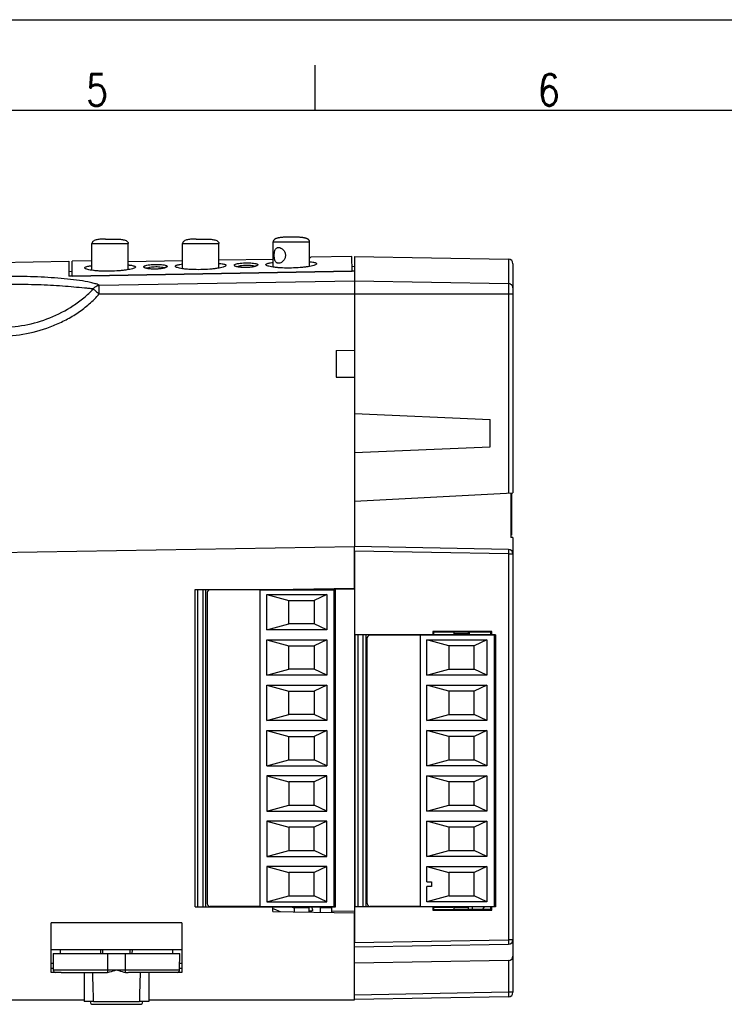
# Model space of a CAD drawing. Extents: x 0 to 594, y 0 to 420.
# Tile 7 of 17: x 246 to 324, y 311 to 420. Entities that reach past the tile are written whole.
import ezdxf

# ---------------------------------------------------------------- set-up
doc = ezdxf.new("R2010")
doc.units = 0
doc.header["$LTSCALE"] = 32.67
doc.layers.get('0').update_dxf_attribs({"linetype": 'CONTINUOUS'})
for name, color, linetype in [('02___PRT_ALL_AXES', 7, 'CONTINUOUS'), ('DESMOLDEO', 7, 'CONTINUOUS'), ('REDONDEOS', 7, 'CONTINUOUS')]:
    doc.layers.add(name, color=color, linetype=linetype)
doc.styles.get("Standard").update_dxf_attribs({"font": 'SIMPLEX.SHX', "width": 0.8})

msp = doc.modelspace()

# ---------------------------------------------------------------- linework, layer by layer
at = {"color": 7}
for p, q in [((0, 420), (594, 420)), ((279, 415), (279, 410)), ((584, 410), (25, 410)), ((254.424, 392.357), (254.424, 395.309)), ((254.424, 395.309), (258.424, 395.309)), ((255.924, 395.809), (256.924, 395.809)), ((258.424, 392.43), (258.424, 395.309)), ((264.424, 392.534), (264.424, 395.309)), ((264.424, 395.309), (268.424, 395.309)), ((265.924, 395.809), (266.924, 395.809)), ((268.424, 392.607), (268.424, 395.309)), ((274.424, 395.509), (278.424, 395.509)), ((276.924, 396.009), (275.924, 396.009)), ((254.424, 393.398), (252.254, 393.36)), ((264.424, 393.396), (258.424, 393.297)), ((274.424, 393.561), (268.424, 393.462)), ((278.488, 393.74), (278.575, 393.819)), ((283.086, 393.898), (278.575, 393.819)), ((283.374, 393.882), (283.374, 392.26)), ((283.374, 393.882), (300.383, 393.585)), ((300.383, 393.585), (300.383, 367.8)), ((260.422, 392.59), (260.39, 392.6)), ((270.422, 392.766), (270.39, 392.777)), ((300.874, 393.086), (300.874, 367.826)), ((255.223, 390.729), (283.374, 391.207)), ((283.374, 391.182), (300.383, 390.894)), ((255.219, 389.752), (283.374, 389.754)), ((283.374, 389.754), (283.374, 383.559)), ((283.374, 389.754), (300.874, 389.754)), ((281.374, 383.524), (283.374, 383.559)), ((281.374, 383.524), (281.374, 380.593)), ((283.374, 383.535), (283.374, 380.582)), ((281.374, 380.593), (283.374, 380.559)), ((283.374, 380.559), (283.374, 361.909)), ((283.374, 376.563), (298.374, 375.909)), ((298.374, 372.909), (298.374, 375.909)), ((283.374, 372.254), (298.374, 372.909)), ((283.374, 366.909), (300.874, 367.826)), ((300.624, 367.813), (300.624, 362.909)), ((300.724, 367.818), (300.724, 363.159)), ((300.724, 364.159), (300.624, 364.159)), ((300.724, 363.159), (300.624, 363.159)), ((300.874, 362.909), (300.624, 362.909)), ((300.874, 362.909), (300.874, 312.732)), ((300.383, 361.585), (283.374, 361.882)), ((283.374, 361.382), (283.374, 318.235)), ((300.374, 361.086), (283.374, 361.382)), ((300.383, 361.585), (300.374, 361.086)), ((300.374, 361.086), (300.374, 318.532)), ((300.374, 361.086), (300.874, 361.086)), ((280.874, 357.159), (280.874, 357.272)), ((265.799, 322.159), (265.799, 357.159)), ((265.799, 357.159), (281.299, 357.159)), ((266.099, 322.159), (266.099, 357.159)), ((266.699, 322.159), (266.699, 357.159)), ((266.999, 322.159), (266.999, 357.159)), ((267.149, 356.809), (267.149, 322.509)), ((272.975, 357.109), (267.449, 357.109)), ((272.979, 322.209), (272.979, 357.109)), ((272.979, 357.109), (281.149, 357.109)), ((273.725, 352.709), (273.725, 356.609)), ((273.725, 356.609), (280.349, 356.609)), ((273.725, 356.609), (276.149, 355.959)), ((276.774, 357.159), (276.774, 357.2)), ((278.374, 357.228), (278.374, 357.159)), ((280.349, 356.609), (278.949, 355.959)), ((280.349, 356.609), (280.349, 352.709)), ((281.149, 322.209), (281.149, 357.109)), ((281.299, 322.159), (281.299, 357.159)), ((283.374, 357.185), (281.3, 357.148)), ((276.149, 353.359), (276.149, 355.959)), ((276.149, 355.959), (278.949, 355.959)), ((278.949, 355.959), (278.949, 353.359)), ((273.725, 352.709), (276.149, 353.359)), ((278.949, 353.359), (276.149, 353.359)), ((280.349, 352.709), (278.949, 353.359)), ((280.349, 352.709), (273.725, 352.709)), ((283.449, 322.159), (283.449, 352.159)), ((298.949, 352.159), (283.449, 352.159)), ((283.749, 352.159), (283.749, 322.159)), ((284.349, 322.159), (284.349, 352.159)), ((284.649, 352.159), (284.649, 322.159)), ((290.625, 352.109), (285.099, 352.109)), ((290.625, 352.109), (290.625, 322.209)), ((290.629, 352.109), (290.629, 322.209)), ((298.799, 352.109), (290.629, 352.109)), ((292.024, 352.509), (292.024, 352.159)), ((298.524, 352.509), (292.024, 352.509)), ((292.024, 352.509), (292.097, 352.436)), ((292.097, 352.436), (292.097, 352.159)), ((298.448, 352.432), (292.097, 352.436)), ((294.374, 352.159), (294.374, 352.435)), ((295.974, 352.259), (294.374, 352.259)), ((295.974, 352.159), (295.974, 352.434)), ((296.074, 352.159), (296.074, 352.434)), ((298.524, 352.509), (298.448, 352.432)), ((298.448, 352.159), (298.448, 352.432)), ((298.524, 352.159), (298.524, 352.509)), ((298.799, 352.109), (298.799, 322.209)), ((298.949, 352.159), (298.949, 322.159)), ((273.725, 347.709), (273.725, 351.609)), ((273.725, 351.609), (280.349, 351.609)), ((273.725, 351.609), (276.149, 350.959)), ((276.149, 348.359), (276.149, 350.959)), ((276.149, 350.959), (278.949, 350.959)), ((280.349, 351.609), (278.949, 350.959)), ((278.949, 350.959), (278.949, 348.359)), ((280.349, 351.609), (280.349, 347.709)), ((284.799, 322.509), (284.799, 351.809)), ((291.375, 347.709), (291.375, 351.609)), ((291.375, 351.609), (297.999, 351.609)), ((293.799, 350.959), (291.375, 351.609)), ((293.799, 350.959), (293.799, 348.359)), ((296.599, 350.959), (293.799, 350.959)), ((297.999, 351.609), (296.599, 350.959)), ((296.599, 348.359), (296.599, 350.959)), ((297.999, 351.609), (297.999, 347.709)), ((273.725, 347.709), (276.149, 348.359)), ((280.349, 347.709), (273.725, 347.709)), ((278.949, 348.359), (276.149, 348.359)), ((280.349, 347.709), (278.949, 348.359)), ((291.375, 347.709), (293.799, 348.359)), ((297.999, 347.709), (291.375, 347.709)), ((293.799, 348.359), (296.599, 348.359)), ((297.999, 347.709), (296.599, 348.359)), ((273.725, 342.709), (273.725, 346.609)), ((273.725, 346.609), (280.349, 346.609)), ((273.725, 346.609), (276.149, 345.959)), ((280.349, 346.609), (278.949, 345.959)), ((280.349, 346.609), (280.349, 342.709)), ((291.375, 342.709), (291.375, 346.609)), ((291.375, 346.609), (297.999, 346.609)), ((293.799, 345.959), (291.375, 346.609)), ((297.999, 346.609), (296.599, 345.959)), ((297.999, 346.609), (297.999, 342.709)), ((276.149, 343.359), (276.149, 345.959)), ((276.149, 345.959), (278.949, 345.959)), ((278.949, 345.959), (278.949, 343.359)), ((296.599, 345.959), (293.799, 345.959)), ((293.799, 345.959), (293.799, 343.359)), ((296.599, 343.359), (296.599, 345.959)), ((273.725, 342.709), (276.149, 343.359)), ((278.949, 343.359), (276.149, 343.359)), ((280.349, 342.709), (278.949, 343.359)), ((291.375, 342.709), (293.799, 343.359)), ((293.799, 343.359), (296.599, 343.359)), ((297.999, 342.709), (296.599, 343.359)), ((280.349, 342.709), (273.725, 342.709)), ((297.999, 342.709), (291.375, 342.709)), ((273.725, 337.709), (273.725, 341.609)), ((273.725, 341.609), (280.349, 341.609)), ((273.725, 341.609), (276.149, 340.959)), ((280.349, 341.609), (278.949, 340.959)), ((280.349, 341.609), (280.349, 337.709)), ((291.375, 341.609), (297.999, 341.609)), ((291.375, 337.709), (291.375, 341.609)), ((293.799, 340.959), (291.375, 341.609)), ((297.999, 341.609), (296.599, 340.959)), ((297.999, 341.609), (297.999, 337.709)), ((276.149, 338.359), (276.149, 340.959)), ((276.149, 340.959), (278.949, 340.959)), ((278.949, 340.959), (278.949, 338.359)), ((296.599, 340.959), (293.799, 340.959)), ((293.799, 340.959), (293.799, 338.359)), ((296.599, 338.359), (296.599, 340.959)), ((273.725, 337.709), (276.149, 338.359)), ((276.149, 338.359), (278.949, 338.359)), ((280.349, 337.709), (278.949, 338.359)), ((291.375, 337.709), (293.799, 338.359)), ((293.799, 338.359), (296.599, 338.359)), ((297.999, 337.709), (296.599, 338.359)), ((273.725, 337.709), (280.349, 337.709)), ((297.999, 337.709), (291.375, 337.709)), ((273.725, 336.609), (273.725, 332.709)), ((280.349, 336.609), (273.725, 336.609)), ((273.725, 336.609), (276.149, 335.959)), ((276.149, 335.959), (276.149, 333.359)), ((278.949, 335.959), (276.149, 335.959)), ((280.349, 336.609), (278.949, 335.959)), ((278.949, 333.359), (278.949, 335.959)), ((280.349, 332.709), (280.349, 336.609)), ((291.375, 336.609), (297.999, 336.609)), ((291.375, 332.709), (291.375, 336.609)), ((293.799, 335.959), (291.375, 336.609)), ((296.599, 335.959), (293.799, 335.959)), ((293.799, 335.959), (293.799, 333.359)), ((297.999, 336.609), (296.599, 335.959)), ((296.599, 333.359), (296.599, 335.959)), ((297.999, 336.609), (297.999, 332.709)), ((273.725, 332.709), (276.149, 333.359)), ((273.725, 332.709), (280.349, 332.709)), ((276.149, 333.359), (278.949, 333.359)), ((280.349, 332.709), (278.949, 333.359)), ((291.375, 332.709), (293.799, 333.359)), ((297.999, 332.709), (291.375, 332.709)), ((293.799, 333.359), (296.599, 333.359)), ((297.999, 332.709), (296.599, 333.359)), ((273.725, 331.609), (273.725, 327.709)), ((280.349, 331.609), (273.725, 331.609)), ((273.725, 331.609), (276.149, 330.959)), ((280.349, 331.609), (278.949, 330.959)), ((280.349, 327.709), (280.349, 331.609)), ((291.375, 331.609), (297.999, 331.609)), ((293.799, 330.959), (291.375, 331.609)), ((291.375, 327.709), (291.375, 331.609)), ((297.999, 331.609), (296.599, 330.959)), ((297.999, 331.609), (297.999, 327.709)), ((276.149, 330.959), (276.149, 328.359)), ((278.949, 330.959), (276.149, 330.959)), ((278.949, 328.359), (278.949, 330.959)), ((296.599, 330.959), (293.799, 330.959)), ((293.799, 330.959), (293.799, 328.359)), ((296.599, 328.359), (296.599, 330.959)), ((273.725, 327.709), (276.149, 328.359)), ((276.149, 328.359), (278.949, 328.359)), ((280.349, 327.709), (278.949, 328.359)), ((291.375, 327.709), (293.799, 328.359)), ((293.799, 328.359), (296.599, 328.359)), ((297.999, 327.709), (296.599, 328.359)), ((273.725, 327.709), (280.349, 327.709)), ((297.999, 327.709), (291.375, 327.709)), ((280.349, 326.609), (273.725, 326.609)), ((273.725, 326.609), (273.725, 322.709)), ((273.725, 326.609), (276.149, 325.959)), ((278.949, 325.959), (276.149, 325.959)), ((276.149, 325.959), (276.149, 323.359)), ((280.349, 326.609), (278.949, 325.959)), ((278.949, 323.359), (278.949, 325.959)), ((280.349, 322.709), (280.349, 326.609)), ((291.375, 326.609), (297.999, 326.609)), ((291.375, 326.609), (293.799, 325.959)), ((291.375, 324.909), (291.375, 326.609)), ((296.599, 325.959), (293.799, 325.959)), ((293.799, 325.959), (293.799, 323.359)), ((297.999, 326.609), (296.599, 325.959)), ((296.599, 323.359), (296.599, 325.959)), ((297.999, 326.609), (297.999, 322.709)), ((291.375, 324.909), (291.874, 324.909)), ((291.874, 324.909), (291.874, 324.409)), ((291.874, 324.409), (291.375, 324.409)), ((291.375, 322.709), (291.375, 324.409)), ((273.725, 322.709), (276.149, 323.359)), ((273.725, 322.709), (280.349, 322.709)), ((276.149, 323.359), (278.949, 323.359)), ((280.349, 322.709), (278.949, 323.359)), ((293.799, 323.359), (291.375, 322.709)), ((297.999, 322.709), (291.375, 322.709)), ((293.799, 323.359), (296.599, 323.359)), ((297.999, 322.709), (296.599, 323.359)), ((265.799, 322.159), (281.299, 322.159)), ((272.975, 322.209), (267.449, 322.209)), ((272.979, 322.209), (281.149, 322.209)), ((274.374, 321.988), (274.681, 321.855)), ((276.774, 321.617), (276.774, 322.159)), ((278.374, 322.059), (276.774, 322.059)), ((278.374, 321.589), (278.374, 322.159)), ((278.727, 321.937), (278.732, 321.916)), ((279.644, 322.069), (279.644, 322.159)), ((279.644, 322.069), (280.874, 322.069)), ((280.874, 321.545), (280.874, 322.159)), ((283.374, 321.632), (280.874, 321.676)), ((298.949, 322.159), (283.449, 322.159)), ((290.625, 322.209), (285.099, 322.209)), ((290.629, 322.209), (298.799, 322.209)), ((292.024, 322.159), (292.024, 321.809)), ((292.024, 321.809), (292.097, 321.881)), ((292.024, 321.809), (298.524, 321.809)), ((292.097, 322.159), (292.097, 321.881)), ((294.222, 322.069), (292.097, 322.069)), ((292.097, 321.881), (298.448, 321.885)), ((294.222, 322.069), (294.222, 322.159)), ((294.374, 321.882), (294.374, 322.159)), ((295.974, 322.059), (294.374, 322.059)), ((295.974, 321.883), (295.974, 322.159)), ((295.974, 321.908), (298.383, 321.95)), ((296.376, 322.159), (296.376, 321.915)), ((298.383, 321.885), (298.383, 321.95)), ((298.448, 321.885), (298.448, 322.159)), ((298.524, 321.809), (298.448, 321.885)), ((298.524, 321.809), (298.524, 322.159)), ((249.924, 314.909), (249.924, 320.409)), ((264.324, 320.409), (249.924, 320.409)), ((264.324, 320.409), (264.324, 314.909)), ((283.374, 318.235), (300.374, 318.532)), ((300.874, 318.532), (300.374, 318.532)), ((300.374, 318.532), (300.383, 318.032)), ((264.324, 317.409), (249.924, 317.409)), ((283.374, 317.735), (300.383, 318.032)), ((300.383, 316.232), (283.374, 315.935)), ((300.383, 316.232), (300.383, 312.732)), ((250.144, 315.909), (249.924, 315.909)), ((250.156, 315.371), (249.924, 315.371)), ((264.324, 315.371), (264.093, 315.371)), ((264.324, 315.909), (264.105, 315.909)), ((253.553, 314.909), (253.553, 311.709)), ((260.696, 314.909), (260.696, 311.709)), ((240.624, 311.909), (253.553, 311.909)), ((254.599, 311.709), (253.553, 311.709)), ((254.599, 311.706), (259.649, 311.706)), ((260.696, 311.709), (259.649, 311.709)), ((300.383, 312.732), (283.374, 312.435)), ((300.383, 312.232), (283.374, 311.935)), ((300.874, 312.732), (300.383, 312.732))]:
    msp.add_line(p, q, dxfattribs=at)
for points in [[(275.924, 396.009), (275.852, 396.008), (275.781, 396.007), (275.712, 396.006), (275.646, 396.004), (275.581, 396.001), (275.519, 395.998), (275.458, 395.994), (275.399, 395.99), (275.341, 395.985), (275.285, 395.979), (275.23, 395.973), (275.177, 395.966), (275.125, 395.958), (275.074, 395.95), (275.025, 395.941), (274.977, 395.931), (274.93, 395.921), (274.885, 395.909), (274.841, 395.897), (274.799, 395.883), (274.758, 395.869), (274.718, 395.853), (274.68, 395.836), (274.644, 395.818), (274.609, 395.798), (274.577, 395.777), (274.547, 395.753), (274.519, 395.728), (274.495, 395.701), (274.473, 395.673), (274.456, 395.643), (274.442, 395.611), (274.432, 395.578), (274.427, 395.545), (274.424, 395.512), (274.424, 395.509)], [(278.424, 395.509), (278.424, 395.512), (278.422, 395.545), (278.417, 395.578), (278.407, 395.611), (278.393, 395.643), (278.376, 395.673), (278.354, 395.701), (278.33, 395.728), (278.302, 395.753), (278.272, 395.777), (278.239, 395.798), (278.205, 395.818), (278.169, 395.836), (278.131, 395.853), (278.091, 395.869), (278.05, 395.883), (278.007, 395.897), (277.964, 395.909), (277.918, 395.921), (277.872, 395.931), (277.824, 395.941), (277.775, 395.95), (277.724, 395.958), (277.672, 395.966), (277.619, 395.973), (277.564, 395.979), (277.508, 395.985), (277.45, 395.99), (277.391, 395.994), (277.33, 395.998), (277.267, 396.001), (277.203, 396.004), (277.136, 396.006), (277.068, 396.007), (276.997, 396.008), (276.924, 396.009)], [(260.792, 392.52), (260.698, 392.532), (260.614, 392.545), (260.539, 392.56), (260.475, 392.575), (260.422, 392.59)], [(262.105, 392.551), (262.008, 392.536), (261.904, 392.523), (261.795, 392.512), (261.684, 392.503), (261.568, 392.497), (261.452, 392.493), (261.337, 392.491), (261.221, 392.492), (261.108, 392.495), (260.998, 392.501), (260.893, 392.509), (260.792, 392.52)], [(262.343, 392.602), (262.273, 392.584), (262.194, 392.567), (262.105, 392.551)], [(262.511, 392.659), (262.516, 392.665), (262.523, 392.672), (262.52, 392.669), (262.507, 392.662), (262.483, 392.65), (262.447, 392.635), (262.4, 392.619), (262.343, 392.602)], [(270.791, 392.696), (270.697, 392.709), (270.613, 392.722), (270.538, 392.737), (270.474, 392.752), (270.422, 392.766)], [(272.106, 392.728), (272.009, 392.713), (271.904, 392.699), (271.795, 392.688), (271.684, 392.68), (271.568, 392.673), (271.452, 392.669), (271.337, 392.668), (271.221, 392.669), (271.107, 392.672), (270.998, 392.678), (270.892, 392.686), (270.791, 392.696)], [(272.343, 392.779), (272.274, 392.761), (272.194, 392.744), (272.106, 392.728)], [(272.511, 392.835), (272.516, 392.841), (272.523, 392.848), (272.52, 392.846), (272.508, 392.838), (272.484, 392.827), (272.448, 392.812), (272.401, 392.796), (272.343, 392.779)], [(274.681, 321.855), (275.006, 321.717), (275.184, 321.644)], [(276.556, 322.086), (276.37, 322.152), (276.351, 322.159)], [(276.774, 322.013), (276.737, 322.025), (276.556, 322.086)], [(278.734, 321.733), (278.734, 321.733), (278.73, 321.73), (278.719, 321.722), (278.699, 321.712), (278.669, 321.701), (278.627, 321.69), (278.575, 321.68), (278.511, 321.673), (278.434, 321.668), (278.374, 321.668)], [(278.64, 322.159), (278.653, 322.134), (278.69, 322.05), (278.717, 321.97), (278.725, 321.943)], [(278.732, 321.916), (278.742, 321.861), (278.746, 321.815), (278.745, 321.781), (278.742, 321.757), (278.739, 321.743), (278.736, 321.735), (278.734, 321.733)], [(279.622, 321.567), (279.623, 321.571), (279.64, 321.684), (279.646, 321.799), (279.641, 321.916), (279.626, 322.034), (279.599, 322.159)]]:
    msp.add_lwpolyline(points, dxfattribs=at)
for centre, radius, start, end in [((300.374, 393.086), 0.5, 0, 89), ((300.374, 361.086), 0.5, 0, 89), ((267.449, 356.809), 0.3, 90, 180), ((285.099, 351.809), 0.3, 90, 180), ((267.449, 322.509), 0.3, 180, 270), ((285.099, 322.509), 0.3, 180, 270), ((295.149, 323.709), 3, 323.76594, 328.87495), ((298.374, 322.45), 0.5, 271, 278.45891), ((300.374, 318.532), 0.5, 271, 360), ((300.374, 316.732), 0.5, 271, 360), ((300.374, 312.732), 0.5, 271, 360)]:
    msp.add_arc(centre, radius, start, end, dxfattribs=at)
for points, knots in [([(255.924, 395.809), (255.853, 395.809), (255.711, 395.807), (255.499, 395.798), (255.286, 395.781), (255.075, 395.753), (254.867, 395.709), (254.698, 395.65), (254.574, 395.579), (254.493, 395.508), (254.436, 395.416), (254.424, 395.344), (254.424, 395.309)], [0, 0, 0, 0, 0.1250265, 0.2500527, 0.375077, 0.5000971, 0.6251019, 0.7500263, 0.8125606, 0.8751007, 0.9375513, 1, 1, 1, 1]), ([(256.924, 395.809), (256.995, 395.809), (257.137, 395.807), (257.35, 395.798), (257.563, 395.781), (257.774, 395.753), (257.982, 395.709), (258.151, 395.65), (258.275, 395.579), (258.356, 395.508), (258.413, 395.416), (258.424, 395.344), (258.424, 395.309)], [0, 0, 0, 0, 0.1250265, 0.2500527, 0.375077, 0.5000971, 0.6251019, 0.7500263, 0.8125606, 0.8751007, 0.9375513, 1, 1, 1, 1]), ([(265.924, 395.809), (265.853, 395.809), (265.711, 395.807), (265.499, 395.798), (265.286, 395.781), (265.075, 395.753), (264.867, 395.709), (264.698, 395.65), (264.574, 395.579), (264.493, 395.508), (264.436, 395.416), (264.424, 395.344), (264.424, 395.309)], [0, 0, 0, 0, 0.1250265, 0.2500527, 0.375077, 0.5000971, 0.6251019, 0.7500263, 0.8125606, 0.8751007, 0.9375513, 1, 1, 1, 1]), ([(266.924, 395.809), (266.995, 395.809), (267.137, 395.807), (267.35, 395.798), (267.563, 395.781), (267.774, 395.753), (267.982, 395.709), (268.151, 395.65), (268.275, 395.579), (268.356, 395.508), (268.413, 395.416), (268.424, 395.344), (268.424, 395.309)], [0, 0, 0, 0, 0.1250265, 0.2500527, 0.375077, 0.5000971, 0.6251019, 0.7500263, 0.8125606, 0.8751007, 0.9375513, 1, 1, 1, 1]), ([(268.426, 393.13), (268.458, 393.126), (268.577, 393.114), (268.695, 393.099), (268.78, 393.085)], [0, 0, 0, 0, 0.2734222, 1, 1, 1, 1]), ([(270.12, 392.925), (270.12, 392.95), (270.152, 392.988), (270.21, 393.021), (270.316, 393.066), (270.512, 393.112), (270.686, 393.136), (270.79, 393.148)], [0, 0, 0, 0, 0.0993221, 0.1765447, 0.2782573, 0.5690456, 1, 1, 1, 1]), ([(270.79, 393.148), (271.013, 393.172), (271.453, 393.194), (271.895, 393.184), (272.111, 393.165)], [0, 0, 0, 0, 0.5075617, 1, 1, 1, 1]), ([(272.111, 393.165), (272.205, 393.157), (272.363, 393.138), (272.541, 393.099), (272.638, 393.06), (272.691, 393.03), (272.72, 392.994), (272.72, 392.971)], [0, 0, 0, 0, 0.4287866, 0.7187722, 0.8205457, 0.8981265, 1, 1, 1, 1]), ([(273.616, 392.983), (273.616, 393.002), (273.65, 393.05), (273.74, 393.094), (273.878, 393.14), (273.987, 393.165), (274.05, 393.177)], [0, 0, 0, 0, 0.1200088, 0.3164749, 0.6094207, 1, 1, 1, 1]), ([(274.05, 393.177), (274.078, 393.183), (274.202, 393.206), (274.326, 393.224), (274.423, 393.237)], [0, 0, 0, 0, 0.2252171, 1, 1, 1, 1]), ([(278.488, 393.74), (278.483, 393.735), (278.461, 393.728), (278.44, 393.723), (278.426, 393.72)], [0, 0, 0, 0, 0.3456449, 1, 1, 1, 1]), ([(278.426, 393.305), (278.458, 393.302), (278.577, 393.29), (278.695, 393.275), (278.78, 393.261)], [0, 0, 0, 0, 0.2734253, 1, 1, 1, 1]), ([(278.78, 393.261), (278.843, 393.25), (278.953, 393.23), (279.091, 393.188), (279.182, 393.148), (279.216, 393.101), (279.216, 393.081)], [0, 0, 0, 0, 0.3925688, 0.6860672, 0.8812189, 1, 1, 1, 1]), ([(253.616, 392.63), (253.616, 392.65), (253.65, 392.698), (253.74, 392.742), (253.878, 392.789), (253.987, 392.813), (254.05, 392.826)], [0, 0, 0, 0, 0.1202956, 0.3168164, 0.6096516, 1, 1, 1, 1]), ([(253.643, 392.578), (253.638, 392.582), (253.625, 392.596), (253.616, 392.616), (253.616, 392.63)], [0, 0, 0, 0, 0.2953085, 1, 1, 1, 1]), ([(259.189, 392.677), (259.159, 392.645), (259.056, 392.591), (258.861, 392.524), (258.589, 392.459), (258.248, 392.397), (257.847, 392.344), (257.234, 392.284), (256.423, 392.246), (255.612, 392.255), (254.996, 392.292), (254.593, 392.331), (254.25, 392.381), (253.975, 392.437), (253.778, 392.497), (253.674, 392.547), (253.643, 392.578)], [0, 0, 0, 0, 0.0233244, 0.060096, 0.1100451, 0.1719912, 0.2442343, 0.3246418, 0.4998111, 0.675135, 0.7557085, 0.8280858, 0.8900639, 0.9400282, 0.9767973, 1, 1, 1, 1]), ([(254.05, 392.826), (254.078, 392.831), (254.202, 392.855), (254.326, 392.873), (254.423, 392.886)], [0, 0, 0, 0, 0.2252261, 1, 1, 1, 1]), ([(258.426, 392.954), (258.458, 392.951), (258.577, 392.939), (258.695, 392.923), (258.78, 392.909)], [0, 0, 0, 0, 0.2734191, 1, 1, 1, 1]), ([(258.78, 392.909), (258.843, 392.899), (258.953, 392.878), (259.091, 392.836), (259.182, 392.796), (259.216, 392.748), (259.216, 392.729)], [0, 0, 0, 0, 0.3923369, 0.685721, 0.8809254, 1, 1, 1, 1]), ([(259.216, 392.729), (259.216, 392.725), (259.213, 392.705), (259.2, 392.688), (259.189, 392.677)], [0, 0, 0, 0, 0.2182498, 1, 1, 1, 1]), ([(260.12, 392.749), (260.12, 392.774), (260.152, 392.812), (260.21, 392.845), (260.316, 392.89), (260.512, 392.936), (260.686, 392.961), (260.79, 392.972)], [0, 0, 0, 0, 0.0994438, 0.1766885, 0.278403, 0.5691459, 1, 1, 1, 1]), ([(260.201, 392.656), (260.189, 392.663), (260.154, 392.685), (260.12, 392.722), (260.12, 392.749)], [0, 0, 0, 0, 0.3387883, 1, 1, 1, 1]), ([(260.797, 392.514), (260.669, 392.528), (260.466, 392.559), (260.267, 392.619), (260.201, 392.656)], [0, 0, 0, 0, 0.6280134, 1, 1, 1, 1]), ([(260.438, 392.585), (260.481, 392.613), (260.606, 392.659), (260.735, 392.688), (260.814, 392.702)], [0, 0, 0, 0, 0.3857341, 1, 1, 1, 1]), ([(260.79, 392.972), (261.013, 392.997), (261.453, 393.018), (261.895, 393.008), (262.111, 392.989)], [0, 0, 0, 0, 0.5075616, 1, 1, 1, 1]), ([(262.087, 392.543), (261.876, 392.51), (261.445, 392.478), (261.013, 392.491), (260.797, 392.514)], [0, 0, 0, 0, 0.4949075, 1, 1, 1, 1]), ([(260.814, 392.702), (261.027, 392.74), (261.45, 392.776), (261.875, 392.755), (262.079, 392.724)], [0, 0, 0, 0, 0.5102844, 1, 1, 1, 1]), ([(262.079, 392.724), (262.151, 392.712), (262.266, 392.69), (262.378, 392.649), (262.417, 392.625)], [0, 0, 0, 0, 0.6126637, 1, 1, 1, 1]), ([(262.321, 392.587), (262.303, 392.583), (262.226, 392.566), (262.148, 392.552), (262.087, 392.543)], [0, 0, 0, 0, 0.2259934, 1, 1, 1, 1]), ([(262.111, 392.989), (262.205, 392.981), (262.363, 392.962), (262.541, 392.924), (262.638, 392.884), (262.691, 392.854), (262.72, 392.818), (262.72, 392.795)], [0, 0, 0, 0, 0.4286812, 0.7186185, 0.8203937, 0.8979979, 1, 1, 1, 1]), ([(262.72, 392.795), (262.72, 392.776), (262.693, 392.731), (262.613, 392.682), (262.486, 392.629), (262.382, 392.601), (262.321, 392.587)], [0, 0, 0, 0, 0.1198828, 0.3092298, 0.5958139, 1, 1, 1, 1]), ([(263.616, 392.807), (263.616, 392.826), (263.65, 392.874), (263.74, 392.918), (263.878, 392.965), (263.987, 392.989), (264.05, 393.002)], [0, 0, 0, 0, 0.120152, 0.3166453, 0.6095359, 1, 1, 1, 1]), ([(263.643, 392.754), (263.638, 392.758), (263.625, 392.773), (263.616, 392.792), (263.616, 392.807)], [0, 0, 0, 0, 0.2953077, 1, 1, 1, 1]), ([(269.19, 392.853), (269.159, 392.822), (269.056, 392.768), (268.861, 392.701), (268.589, 392.635), (268.248, 392.574), (267.848, 392.52), (267.234, 392.461), (266.423, 392.423), (265.612, 392.432), (264.995, 392.469), (264.593, 392.508), (264.25, 392.557), (263.975, 392.613), (263.778, 392.673), (263.674, 392.724), (263.643, 392.754)], [0, 0, 0, 0, 0.023296, 0.0600499, 0.1099911, 0.1719377, 0.244188, 0.3246078, 0.4998098, 0.6751664, 0.7557522, 0.8281369, 0.8901158, 0.9400729, 0.9768251, 1, 1, 1, 1]), ([(264.05, 393.002), (264.078, 393.007), (264.202, 393.03), (264.326, 393.049), (264.423, 393.061)], [0, 0, 0, 0, 0.2252216, 1, 1, 1, 1]), ([(268.78, 393.085), (268.843, 393.074), (268.953, 393.054), (269.091, 393.012), (269.182, 392.972), (269.216, 392.925), (269.216, 392.905)], [0, 0, 0, 0, 0.3924531, 0.6858944, 0.8810724, 1, 1, 1, 1]), ([(269.216, 392.905), (269.216, 392.901), (269.213, 392.881), (269.2, 392.864), (269.19, 392.853)], [0, 0, 0, 0, 0.2182549, 1, 1, 1, 1]), ([(270.201, 392.833), (270.189, 392.84), (270.154, 392.861), (270.12, 392.898), (270.12, 392.925)], [0, 0, 0, 0, 0.338979, 1, 1, 1, 1]), ([(270.797, 392.691), (270.669, 392.704), (270.466, 392.735), (270.267, 392.795), (270.201, 392.833)], [0, 0, 0, 0, 0.6280557, 1, 1, 1, 1]), ([(270.439, 392.762), (270.482, 392.789), (270.606, 392.835), (270.735, 392.863), (270.814, 392.878)], [0, 0, 0, 0, 0.3860566, 1, 1, 1, 1]), ([(272.087, 392.719), (271.876, 392.687), (271.445, 392.655), (271.013, 392.668), (270.797, 392.691)], [0, 0, 0, 0, 0.4949079, 1, 1, 1, 1]), ([(270.814, 392.878), (271.027, 392.916), (271.45, 392.951), (271.875, 392.931), (272.079, 392.899)], [0, 0, 0, 0, 0.5102847, 1, 1, 1, 1]), ([(272.079, 392.899), (272.15, 392.888), (272.266, 392.865), (272.378, 392.825), (272.416, 392.801)], [0, 0, 0, 0, 0.6123612, 1, 1, 1, 1]), ([(272.321, 392.763), (272.303, 392.759), (272.226, 392.742), (272.148, 392.728), (272.087, 392.719)], [0, 0, 0, 0, 0.2259889, 1, 1, 1, 1]), ([(272.72, 392.971), (272.72, 392.953), (272.693, 392.907), (272.613, 392.858), (272.486, 392.806), (272.382, 392.778), (272.321, 392.763)], [0, 0, 0, 0, 0.1197359, 0.3090397, 0.5956751, 1, 1, 1, 1]), ([(273.642, 392.93), (273.638, 392.935), (273.625, 392.949), (273.616, 392.969), (273.616, 392.983)], [0, 0, 0, 0, 0.2953069, 1, 1, 1, 1]), ([(279.19, 393.029), (279.159, 392.998), (279.056, 392.944), (278.862, 392.877), (278.589, 392.812), (278.248, 392.751), (277.848, 392.697), (277.234, 392.638), (276.423, 392.6), (275.612, 392.609), (274.995, 392.646), (274.593, 392.685), (274.25, 392.734), (273.975, 392.79), (273.778, 392.85), (273.674, 392.9), (273.642, 392.93)], [0, 0, 0, 0, 0.0232677, 0.060004, 0.1099373, 0.1718844, 0.2441419, 0.3245739, 0.4998085, 0.6751976, 0.7557957, 0.8281878, 0.8901676, 0.9401175, 0.9768528, 1, 1, 1, 1]), ([(279.216, 393.081), (279.216, 393.077), (279.213, 393.057), (279.2, 393.04), (279.19, 393.029)], [0, 0, 0, 0, 0.2182599, 1, 1, 1, 1]), ([(255.228, 390.729), (255.087, 390.793), (254.765, 390.898), (254.042, 391.074), (253.018, 391.249), (251.695, 391.41), (250.278, 391.531), (248.793, 391.615), (246.728, 391.682), (245.16, 391.683), (244.107, 391.664)], [0, 0, 0, 0, 0.0415266, 0.0901377, 0.199475, 0.3194042, 0.4469391, 0.5802538, 0.7178255, 1, 1, 1, 1]), ([(254.571, 390.303), (254.417, 390.321), (254.087, 390.349), (253.373, 390.42), (252.397, 390.514), (251.154, 390.616), (249.359, 390.727), (247.008, 390.805), (245.097, 390.803), (244.124, 390.787)], [0, 0, 0, 0, 0.0445689, 0.0949414, 0.2056318, 0.3256089, 0.4525351, 0.7210207, 1, 1, 1, 1]), ([(244.124, 386.054), (245.089, 386.05), (247.024, 386.228), (249.817, 387.044), (251.972, 388.163), (253.529, 389.302), (254.242, 389.953), (254.571, 390.303)], [0, 0, 0, 0, 0.2501995, 0.5003366, 0.7503545, 0.8753894, 1, 1, 1, 1]), ([(254.563, 390.298), (254.641, 390.411), (254.838, 390.602), (255.095, 390.702), (255.223, 390.721)], [0, 0, 0, 0, 0.5148619, 1, 1, 1, 1]), ([(254.563, 390.298), (254.601, 390.262), (254.696, 390.187), (254.848, 390.059), (255.028, 389.913), (255.158, 389.811), (255.221, 389.754)], [0, 0, 0, 0, 0.1835021, 0.4224012, 0.7009324, 1, 1, 1, 1]), ([(255.221, 389.752), (255.221, 389.958), (255.227, 390.283), (255.222, 390.609), (255.223, 390.729)], [0, 0, 0, 0, 0.630681, 1, 1, 1, 1]), ([(300.874, 390.41), (300.874, 390.441), (300.868, 390.504), (300.84, 390.595), (300.794, 390.678), (300.713, 390.776), (300.576, 390.867), (300.447, 390.893), (300.383, 390.894)], [0, 0, 0, 0, 0.1233394, 0.2469709, 0.3711522, 0.4960477, 0.7469405, 1, 1, 1, 1]), ([(244.107, 385.088), (245.14, 385.083), (247.211, 385.275), (249.704, 386.013), (251.579, 386.888), (252.913, 387.686), (254.15, 388.624), (254.892, 389.352), (255.219, 389.752)], [0, 0, 0, 0, 0.2499102, 0.4997852, 0.6248654, 0.7499393, 0.8750015, 1, 1, 1, 1]), ([(300.383, 312.732), (300.384, 312.699), (300.385, 312.635), (300.386, 312.543), (300.386, 312.47), (300.387, 312.415), (300.387, 312.379), (300.387, 312.346), (300.387, 312.317), (300.386, 312.292), (300.386, 312.271), (300.385, 312.256), (300.385, 312.247), (300.385, 312.242), (300.384, 312.237), (300.384, 312.234), (300.384, 312.233), (300.383, 312.232), (300.383, 312.232)], [0, 0, 0, 0, 0.1949786, 0.3824504, 0.5552271, 0.6340017, 0.7066728, 0.7725407, 0.8309729, 0.8814088, 0.9233646, 0.9564394, 0.9695467, 0.9803244, 0.9887522, 0.9948154, 0.9985228, 1, 1, 1, 1])]:
    msp.add_open_spline(points, degree=3, knots=knots, dxfattribs=at)
for points in [[(254.599, 311.709), (254.57, 312.775), (254.541, 313.842), (254.513, 314.909)], [(259.736, 314.909), (259.707, 313.842), (259.679, 312.775), (259.65, 311.709)]]:
    msp.add_open_spline(points, degree=3, dxfattribs=at)
at = {"layer": '02___PRT_ALL_AXES', "color": 7}
for p, q in [((274.424, 392.71), (274.424, 395.509)), ((278.424, 392.784), (278.424, 395.509))]:
    msp.add_line(p, q, dxfattribs=at)
for points, knots in [([(274.534, 394.009), (274.534, 394.066), (274.538, 394.179), (274.556, 394.342), (274.584, 394.47), (274.614, 394.563), (274.648, 394.645), (274.702, 394.735), (274.787, 394.82), (274.893, 394.873), (274.971, 394.884), (275.01, 394.884)], [0, 0, 0, 0, 0.1561149, 0.3058912, 0.44488, 0.5096712, 0.5712567, 0.6854318, 0.7907939, 0.8932937, 1, 1, 1, 1]), ([(275.01, 394.884), (275.099, 394.884), (275.24, 394.841), (275.403, 394.737), (275.564, 394.591), (275.69, 394.4), (275.759, 394.182), (275.771, 394.066), (275.771, 394.009)], [0, 0, 0, 0, 0.2119757, 0.3324556, 0.4597723, 0.725827, 0.8625352, 1, 1, 1, 1]), ([(275.01, 393.134), (274.971, 393.134), (274.893, 393.144), (274.787, 393.197), (274.702, 393.282), (274.648, 393.372), (274.614, 393.454), (274.584, 393.547), (274.556, 393.675), (274.538, 393.838), (274.534, 393.951), (274.534, 394.009)], [0, 0, 0, 0, 0.1067063, 0.209206, 0.3145682, 0.4287432, 0.4903287, 0.5551199, 0.6941088, 0.843885, 1, 1, 1, 1]), ([(275.771, 394.009), (275.771, 393.951), (275.759, 393.835), (275.69, 393.617), (275.564, 393.426), (275.403, 393.28), (275.24, 393.176), (275.099, 393.134), (275.01, 393.134)], [0, 0, 0, 0, 0.1374647, 0.2741729, 0.5402277, 0.6675443, 0.7880242, 1, 1, 1, 1])]:
    msp.add_open_spline(points, degree=3, knots=knots, dxfattribs=at)
at = {"layer": 'DESMOLDEO', "color": 7}
for p, q in [((240.607, 393.162), (251.874, 393.359)), ((251.874, 393.358), (251.874, 391.699)), ((252.225, 391.72), (252.254, 393.36)), ((283.114, 392.271), (283.086, 393.898)), ((251.874, 392.244), (252.235, 392.25)), ((252.225, 391.72), (283.114, 392.271)), ((283.114, 392.255), (252.226, 391.705)), ((283.105, 392.796), (283.374, 392.801)), ((283.374, 392.26), (283.114, 392.255)), ((283.374, 392.26), (283.374, 389.754)), ((252.226, 391.705), (251.874, 391.699)), ((240.824, 361.166), (283.374, 361.909)), ((283.374, 357.316), (283.374, 361.909)), ((274.374, 357.159), (283.374, 357.316)), ((274.374, 321.659), (274.374, 322.159)), ((274.374, 321.659), (283.374, 321.501)), ((283.374, 311.909), (283.374, 321.501)), ((250.924, 317.409), (250.924, 317.009)), ((263.324, 317.409), (263.324, 317.009)), ((250.124, 317.009), (264.124, 317.009)), ((251.03, 314.909), (249.924, 314.909)), ((264.324, 314.909), (263.11, 314.909)), ((260.696, 311.909), (283.374, 311.909))]:
    msp.add_line(p, q, dxfattribs=at)
at = {"layer": 'REDONDEOS', "color": 7}
for p, q in [((255.367, 317.413), (255.374, 317.005)), ((255.629, 317.125), (255.627, 317.409)), ((255.63, 317.009), (255.629, 317.125)), ((258.618, 317.009), (258.619, 317.124)), ((258.619, 317.124), (258.622, 317.409)), ((258.874, 317.009), (258.881, 317.409)), ((250.124, 317.009), (250.156, 315.203)), ((256.124, 317.009), (256.124, 315.203)), ((258.124, 315.203), (258.124, 317.009)), ((264.093, 315.203), (264.124, 317.009)), ((250.156, 315.203), (264.093, 315.203)), ((251.03, 314.909), (255.812, 314.909)), ((263.11, 314.909), (258.436, 314.909)), ((254.517, 311.409), (259.732, 311.409))]:
    msp.add_line(p, q, dxfattribs=at)
for centre, start, end in [((250.456, 315.209), 181, 260.11111), ((263.793, 315.209), 279.88889, 359), ((254.517, 311.709), 181, 270), ((259.732, 311.709), 270, 359)]:
    msp.add_arc(centre, 0.3, start, end, dxfattribs=at)
for points in [[(255.819, 314.909), (255.921, 314.909), (256.023, 314.918), (256.124, 314.934)], [(258.123, 314.934), (258.224, 314.918), (258.327, 314.909), (258.43, 314.909)]]:
    msp.add_open_spline(points, degree=3, dxfattribs=at)
for points, knots in [([(256.124, 314.934), (256.207, 314.947), (256.546, 315.018), (256.875, 315.124), (257.124, 315.203)], [0, 0, 0, 0, 0.243573, 1, 1, 1, 1]), ([(256.124, 315.203), (256.124, 315.175), (256.124, 315.086), (256.125, 314.996), (256.124, 314.934)], [0, 0, 0, 0, 0.311639, 1, 1, 1, 1]), ([(257.124, 315.203), (257.208, 315.177), (257.537, 315.073), (257.869, 314.975), (258.123, 314.934)], [0, 0, 0, 0, 0.2546388, 1, 1, 1, 1]), ([(258.123, 314.934), (258.123, 314.949), (258.126, 315.039), (258.122, 315.129), (258.122, 315.203)], [0, 0, 0, 0, 0.1677029, 1, 1, 1, 1])]:
    msp.add_open_spline(points, degree=3, knots=knots, dxfattribs=at)

# ---------------------------------------------------------------- texts
at = {"color": 8, "char_height": 3.5, "width": 2.8, "attachment_point": 1}
for s, insert in [('5', (253.783, 414)), ('6', (303.632, 414))]:
    msp.add_mtext(s, dxfattribs=dict(at, insert=insert))

doc.saveas('drawing.dxf')
